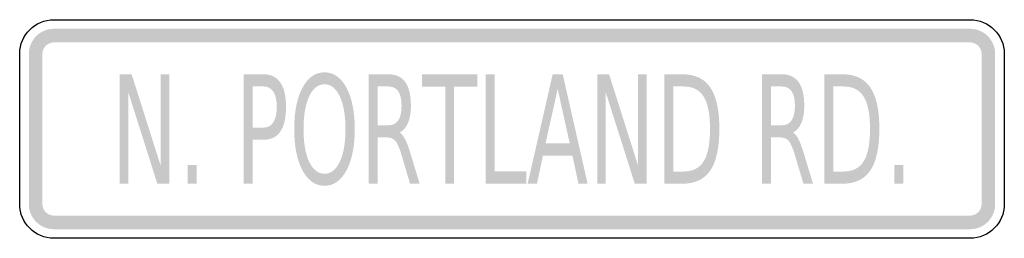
# Model space of a CAD drawing. Header units: inches. Extents: x -0.5 to 0.5, y -0.11 to 0.11.
import ezdxf

# ---------------------------------------------------------------- set-up
doc = ezdxf.new("R2010")
doc.units = ezdxf.units.IN
doc.header["$MEASUREMENT"] = 0

msp = doc.modelspace()

# ---------------------------------------------------------------- hatches: boundary and pattern name
for points in [[(-0.4653, 0.1019), (-0.4678, 0.1017), (-0.4702, 0.1014), (-0.4727, 0.1008), (-0.475, 0.0999), (-0.4773, 0.0988), (-0.4794, 0.0976), (-0.4814, 0.0961), (-0.4833, 0.0944), (-0.485, 0.0925), (-0.4864, 0.0905), (-0.4877, 0.0884), (-0.4888, 0.0861), (-0.4896, 0.0838), (-0.4903, 0.0814), (-0.4906, 0.0789), (-0.4907, 0.0764), (-0.4769, 0.0764), (-0.4768, 0.0775), (-0.4766, 0.0786), (-0.4764, 0.0797), (-0.476, 0.0808), (-0.4755, 0.0818), (-0.4749, 0.0828), (-0.4742, 0.0837), (-0.4735, 0.0846), (-0.4726, 0.0853), (-0.4717, 0.086), (-0.4707, 0.0866), (-0.4697, 0.0871), (-0.4686, 0.0875), (-0.4675, 0.0877), (-0.4664, 0.0879), (-0.4653, 0.088), (-0.4653, 0.1019)], [(-0.4653, 0.088), (0.4653, 0.088), (0.4653, 0.1019), (-0.4653, 0.1019), (-0.4653, 0.088)], [(0.4907, 0.0764), (0.4906, 0.0789), (0.4903, 0.0814), (0.4896, 0.0838), (0.4888, 0.0861), (0.4877, 0.0884), (0.4864, 0.0905), (0.485, 0.0925), (0.4833, 0.0944), (0.4814, 0.0961), (0.4794, 0.0976), (0.4773, 0.0988), (0.475, 0.0999), (0.4727, 0.1008), (0.4702, 0.1014), (0.4678, 0.1017), (0.4653, 0.1019), (0.4653, 0.088), (0.4664, 0.0879), (0.4675, 0.0877), (0.4686, 0.0875), (0.4697, 0.0871), (0.4707, 0.0866), (0.4717, 0.086), (0.4726, 0.0853), (0.4735, 0.0846), (0.4742, 0.0837), (0.4749, 0.0828), (0.4755, 0.0818), (0.476, 0.0808), (0.4764, 0.0797), (0.4766, 0.0786), (0.4768, 0.0775), (0.4769, 0.0764), (0.4907, 0.0764)], [(-0.4769, -0.0764), (-0.4769, 0.0764), (-0.4907, 0.0764), (-0.4907, -0.0764), (-0.4769, -0.0764)], [(0.4769, 0.0764), (0.4769, -0.0764), (0.4907, -0.0764), (0.4907, 0.0764), (0.4769, 0.0764)], [(-0.3985, 0.0556), (-0.3863, 0.0556), (-0.3568, -0.0374), (-0.3568, 0.0556), (-0.3481, 0.0556), (-0.3481, -0.0556), (-0.3602, -0.0556), (-0.3897, 0.0374), (-0.3897, -0.0556), (-0.3985, -0.0556), (-0.3985, 0.0556)], [(-0.0914, 0.0556), (-0.0352, 0.0556), (-0.0352, 0.0429), (-0.0588, 0.0429), (-0.0588, -0.0556), (-0.0678, -0.0556), (-0.0678, 0.0429), (-0.0914, 0.0429), (-0.0914, 0.0556)], [(-0.0266, 0.0556), (-0.0176, 0.0556), (-0.0176, -0.0429), (0.0147, -0.0429), (0.0147, -0.0556), (-0.0266, -0.0556), (-0.0266, 0.0556)], [(0.0865, 0.0556), (0.0986, 0.0556), (0.1281, -0.0374), (0.1281, 0.0556), (0.1368, 0.0556), (0.1368, -0.0556), (0.1247, -0.0556), (0.0952, 0.0374), (0.0952, -0.0556), (0.0865, -0.0556), (0.0865, 0.0556)], [(-0.3295, -0.0367), (-0.3201, -0.0367), (-0.3201, -0.0556), (-0.3295, -0.0556), (-0.3295, -0.0367)], [(0.3882, -0.0367), (0.3976, -0.0367), (0.3976, -0.0556), (0.3882, -0.0556), (0.3882, -0.0367)], [(-0.4907, -0.0764), (-0.4906, -0.0789), (-0.4903, -0.0814), (-0.4896, -0.0838), (-0.4888, -0.0861), (-0.4877, -0.0884), (-0.4864, -0.0905), (-0.485, -0.0925), (-0.4833, -0.0944), (-0.4814, -0.0961), (-0.4794, -0.0976), (-0.4773, -0.0988), (-0.475, -0.0999), (-0.4727, -0.1008), (-0.4702, -0.1014), (-0.4678, -0.1017), (-0.4653, -0.1019), (-0.4653, -0.088), (-0.4664, -0.0879), (-0.4675, -0.0877), (-0.4686, -0.0875), (-0.4697, -0.0871), (-0.4707, -0.0866), (-0.4717, -0.086), (-0.4726, -0.0853), (-0.4735, -0.0846), (-0.4742, -0.0837), (-0.4749, -0.0828), (-0.4755, -0.0818), (-0.476, -0.0808), (-0.4764, -0.0797), (-0.4766, -0.0786), (-0.4768, -0.0775), (-0.4769, -0.0764), (-0.4907, -0.0764)], [(0.4653, -0.1019), (0.4678, -0.1017), (0.4702, -0.1014), (0.4727, -0.1008), (0.475, -0.0999), (0.4773, -0.0988), (0.4794, -0.0976), (0.4814, -0.0961), (0.4833, -0.0944), (0.485, -0.0925), (0.4864, -0.0905), (0.4877, -0.0884), (0.4888, -0.0861), (0.4896, -0.0838), (0.4903, -0.0814), (0.4906, -0.0789), (0.4907, -0.0764), (0.4769, -0.0764), (0.4768, -0.0775), (0.4766, -0.0786), (0.4764, -0.0797), (0.476, -0.0808), (0.4755, -0.0818), (0.4749, -0.0828), (0.4742, -0.0837), (0.4735, -0.0846), (0.4726, -0.0853), (0.4717, -0.086), (0.4707, -0.0866), (0.4697, -0.0871), (0.4686, -0.0875), (0.4675, -0.0877), (0.4664, -0.0879), (0.4653, -0.088), (0.4653, -0.1019)], [(0.4653, -0.088), (-0.4653, -0.088), (-0.4653, -0.1019), (0.4653, -0.1019), (0.4653, -0.088)]]:
    msp.add_hatch(color=7).paths.add_polyline_path(points)
h = msp.add_hatch(color=7)
edge = h.paths.add_edge_path()
edge.add_line((-0.2724, 0.0556), (-0.2521, 0.0556))
edge.add_spline(control_points=[(-0.2521, 0.0556), (-0.2446, 0.0556), (-0.239, 0.0527), (-0.2352, 0.0471), (-0.2314, 0.0415), (-0.2295, 0.0332), (-0.2295, 0.0224), (-0.2295, 0.0114), (-0.2314, 0.0031), (-0.2352, -0.0025), (-0.239, -0.0081), (-0.2446, -0.0109), (-0.2521, -0.0109)], knot_values=[0, 0, 0, 0, 1, 1, 1, 2, 2, 2, 3, 3, 3, 4, 4, 4, 4], degree=3, periodic=0)
edge.add_line((-0.2521, -0.0109), (-0.2634, -0.0109))
edge.add_line((-0.2634, -0.0109), (-0.2634, -0.0556))
edge.add_line((-0.2634, -0.0556), (-0.2724, -0.0556))
edge.add_line((-0.2724, -0.0556), (-0.2724, 0.0556))
edge = h.paths.add_edge_path(flags=0)
edge.add_line((-0.2634, 0.0432), (-0.2634, 0.0015))
edge.add_line((-0.2634, 0.0015), (-0.2521, 0.0015))
edge.add_spline(control_points=[(-0.2521, 0.0015), (-0.2479, 0.0015), (-0.2446, 0.0033), (-0.2424, 0.0069), (-0.2401, 0.0105), (-0.2389, 0.0157), (-0.2389, 0.0224), (-0.2389, 0.029), (-0.2401, 0.0341), (-0.2424, 0.0378), (-0.2446, 0.0414), (-0.2479, 0.0432), (-0.2521, 0.0432)], knot_values=[0, 0, 0, 0, 1, 1, 1, 2, 2, 2, 3, 3, 3, 4, 4, 4, 4], degree=3, periodic=0)
edge.add_line((-0.2521, 0.0432), (-0.2634, 0.0432))
h = msp.add_hatch(color=7)
edge = h.paths.add_edge_path()
edge.add_spline(control_points=[(-0.1904, 0.0576), (-0.1811, 0.0576), (-0.1736, 0.0523), (-0.1681, 0.0419), (-0.1625, 0.0315), (-0.1597, 0.0175), (-0.1597, -0.0001), (-0.1597, -0.0176), (-0.1625, -0.0316), (-0.1681, -0.042), (-0.1736, -0.0525), (-0.1811, -0.0577), (-0.1904, -0.0577), (-0.1998, -0.0577), (-0.2072, -0.0525), (-0.2128, -0.0421), (-0.2184, -0.0317), (-0.2212, -0.0177), (-0.2212, -0.0001), (-0.2212, 0.0175), (-0.2184, 0.0315), (-0.2128, 0.0419), (-0.2072, 0.0523), (-0.1998, 0.0576), (-0.1904, 0.0576)], knot_values=[0, 0, 0, 0, 1, 1, 1, 2, 2, 2, 3, 3, 3, 4, 4, 4, 5, 5, 5, 6, 6, 6, 7, 7, 7, 8, 8, 8, 8], degree=3, periodic=0)
edge = h.paths.add_edge_path(flags=0)
edge.add_spline(control_points=[(-0.1904, 0.0454), (-0.1969, 0.0454), (-0.2021, 0.0413), (-0.206, 0.0332), (-0.2098, 0.025), (-0.2117, 0.0139), (-0.2117, -0.0001), (-0.2117, -0.0141), (-0.2098, -0.0252), (-0.206, -0.0333), (-0.2021, -0.0414), (-0.1969, -0.0455), (-0.1904, -0.0455), (-0.1839, -0.0455), (-0.1787, -0.0414), (-0.1749, -0.0333), (-0.1711, -0.0252), (-0.1691, -0.0141), (-0.1691, -0.0001), (-0.1691, 0.0139), (-0.1711, 0.025), (-0.1749, 0.0332), (-0.1787, 0.0413), (-0.1839, 0.0454), (-0.1904, 0.0454)], knot_values=[0, 0, 0, 0, 1, 1, 1, 2, 2, 2, 3, 3, 3, 4, 4, 4, 5, 5, 5, 6, 6, 6, 7, 7, 7, 8, 8, 8, 8], degree=3, periodic=0)
h = msp.add_hatch(color=7)
edge = h.paths.add_edge_path()
edge.add_spline(control_points=[(-0.1141, -0.0035), (-0.1122, -0.0046), (-0.1103, -0.0069), (-0.1085, -0.0105), (-0.1067, -0.014), (-0.1048, -0.0189), (-0.103, -0.0252)], knot_values=[0, 0, 0, 0, 1, 1, 1, 2, 2, 2, 2], degree=3, periodic=0)
edge.add_line((-0.103, -0.0252), (-0.0938, -0.0556))
edge.add_line((-0.0938, -0.0556), (-0.1035, -0.0556))
edge.add_line((-0.1035, -0.0556), (-0.112, -0.0271))
edge.add_spline(control_points=[(-0.112, -0.0271), (-0.1142, -0.0196), (-0.1163, -0.0147), (-0.1184, -0.0122), (-0.1205, -0.0098), (-0.1233, -0.0086), (-0.1268, -0.0086)], knot_values=[0, 0, 0, 0, 1, 1, 1, 2, 2, 2, 2], degree=3, periodic=0)
edge.add_line((-0.1268, -0.0086), (-0.1366, -0.0086))
edge.add_line((-0.1366, -0.0086), (-0.1366, -0.0556))
edge.add_line((-0.1366, -0.0556), (-0.1456, -0.0556))
edge.add_line((-0.1456, -0.0556), (-0.1456, 0.0556))
edge.add_line((-0.1456, 0.0556), (-0.1253, 0.0556))
edge.add_spline(control_points=[(-0.1253, 0.0556), (-0.1177, 0.0556), (-0.1121, 0.0529), (-0.1083, 0.0476), (-0.1046, 0.0423), (-0.1027, 0.0343), (-0.1027, 0.0236), (-0.1027, 0.0166), (-0.1037, 0.0108), (-0.1056, 0.0061), (-0.1076, 0.0015), (-0.1104, -0.0017), (-0.1141, -0.0035)], knot_values=[0, 0, 0, 0, 1, 1, 1, 2, 2, 2, 3, 3, 3, 4, 4, 4, 4], degree=3, periodic=0)
edge = h.paths.add_edge_path(flags=0)
edge.add_line((-0.1366, 0.0432), (-0.1366, 0.0038))
edge.add_line((-0.1366, 0.0038), (-0.1253, 0.0038))
edge.add_spline(control_points=[(-0.1253, 0.0038), (-0.121, 0.0038), (-0.1177, 0.0054), (-0.1155, 0.0088), (-0.1133, 0.0121), (-0.1122, 0.0171), (-0.1122, 0.0236), (-0.1122, 0.0301), (-0.1133, 0.035), (-0.1155, 0.0383), (-0.1177, 0.0416), (-0.121, 0.0432), (-0.1253, 0.0432)], knot_values=[0, 0, 0, 0, 1, 1, 1, 2, 2, 2, 3, 3, 3, 4, 4, 4, 4], degree=3, periodic=0)
edge.add_line((-0.1253, 0.0432), (-0.1366, 0.0432))
h = msp.add_hatch(color=7)
h.paths.add_polyline_path([(0.0413, 0.0556), (0.0515, 0.0556), (0.0768, -0.0556), (0.0675, -0.0556), (0.0614, -0.0271), (0.0314, -0.0271), (0.0254, -0.0556), (0.0159, -0.0556), (0.0413, 0.0556)])
h.paths.add_polyline_path([(0.0464, 0.0407), (0.0341, -0.0145), (0.0586, -0.0145), (0.0464, 0.0407)], flags=0)
h = msp.add_hatch(color=7)
edge = h.paths.add_edge_path()
edge.add_line((0.1547, 0.0556), (0.1731, 0.0556))
edge.add_spline(control_points=[(0.1731, 0.0556), (0.186, 0.0556), (0.1955, 0.0511), (0.2015, 0.0421), (0.2075, 0.0332), (0.2106, 0.0192), (0.2106, 0.0001), (0.2106, -0.019), (0.2075, -0.0331), (0.2015, -0.0421), (0.1954, -0.0511), (0.186, -0.0556), (0.1731, -0.0556)], knot_values=[0, 0, 0, 0, 1, 1, 1, 2, 2, 2, 3, 3, 3, 4, 4, 4, 4], degree=3, periodic=0)
edge.add_line((0.1731, -0.0556), (0.1547, -0.0556))
edge.add_line((0.1547, -0.0556), (0.1547, 0.0556))
edge = h.paths.add_edge_path(flags=0)
edge.add_line((0.1637, 0.0432), (0.1637, -0.0432))
edge.add_line((0.1637, -0.0432), (0.1745, -0.0432))
edge.add_spline(control_points=[(0.1745, -0.0432), (0.1837, -0.0432), (0.1904, -0.0397), (0.1947, -0.0328), (0.199, -0.0258), (0.2011, -0.0149), (0.2011, 0.0001), (0.2011, 0.015), (0.199, 0.0259), (0.1947, 0.0328), (0.1904, 0.0397), (0.1837, 0.0432), (0.1745, 0.0432)], knot_values=[0, 0, 0, 0, 1, 1, 1, 2, 2, 2, 3, 3, 3, 4, 4, 4, 4], degree=3, periodic=0)
edge.add_line((0.1745, 0.0432), (0.1637, 0.0432))
h = msp.add_hatch(color=7)
edge = h.paths.add_edge_path()
edge.add_spline(control_points=[(0.2854, -0.0035), (0.2873, -0.0046), (0.2892, -0.0069), (0.291, -0.0105), (0.2928, -0.014), (0.2947, -0.0189), (0.2965, -0.0252)], knot_values=[0, 0, 0, 0, 1, 1, 1, 2, 2, 2, 2], degree=3, periodic=0)
edge.add_line((0.2965, -0.0252), (0.3057, -0.0556))
edge.add_line((0.3057, -0.0556), (0.296, -0.0556))
edge.add_line((0.296, -0.0556), (0.2875, -0.0271))
edge.add_spline(control_points=[(0.2875, -0.0271), (0.2853, -0.0196), (0.2832, -0.0147), (0.2811, -0.0122), (0.279, -0.0098), (0.2762, -0.0086), (0.2727, -0.0086)], knot_values=[0, 0, 0, 0, 1, 1, 1, 2, 2, 2, 2], degree=3, periodic=0)
edge.add_line((0.2727, -0.0086), (0.2629, -0.0086))
edge.add_line((0.2629, -0.0086), (0.2629, -0.0556))
edge.add_line((0.2629, -0.0556), (0.2539, -0.0556))
edge.add_line((0.2539, -0.0556), (0.2539, 0.0556))
edge.add_line((0.2539, 0.0556), (0.2741, 0.0556))
edge.add_spline(control_points=[(0.2741, 0.0556), (0.2818, 0.0556), (0.2874, 0.0529), (0.2912, 0.0476), (0.2949, 0.0423), (0.2968, 0.0343), (0.2968, 0.0236), (0.2968, 0.0166), (0.2958, 0.0108), (0.2939, 0.0061), (0.2919, 0.0015), (0.2891, -0.0017), (0.2854, -0.0035)], knot_values=[0, 0, 0, 0, 1, 1, 1, 2, 2, 2, 3, 3, 3, 4, 4, 4, 4], degree=3, periodic=0)
edge = h.paths.add_edge_path(flags=0)
edge.add_line((0.2629, 0.0432), (0.2629, 0.0038))
edge.add_line((0.2629, 0.0038), (0.2741, 0.0038))
edge.add_spline(control_points=[(0.2741, 0.0038), (0.2785, 0.0038), (0.2818, 0.0054), (0.284, 0.0088), (0.2862, 0.0121), (0.2873, 0.0171), (0.2873, 0.0236), (0.2873, 0.0301), (0.2862, 0.035), (0.284, 0.0383), (0.2818, 0.0416), (0.2785, 0.0432), (0.2741, 0.0432)], knot_values=[0, 0, 0, 0, 1, 1, 1, 2, 2, 2, 3, 3, 3, 4, 4, 4, 4], degree=3, periodic=0)
edge.add_line((0.2741, 0.0432), (0.2629, 0.0432))
h = msp.add_hatch(color=7)
edge = h.paths.add_edge_path()
edge.add_line((0.3172, 0.0556), (0.3357, 0.0556))
edge.add_spline(control_points=[(0.3357, 0.0556), (0.3486, 0.0556), (0.358, 0.0511), (0.364, 0.0421), (0.3701, 0.0332), (0.3731, 0.0192), (0.3731, 0.0001), (0.3731, -0.019), (0.37, -0.0331), (0.364, -0.0421), (0.3579, -0.0511), (0.3485, -0.0556), (0.3357, -0.0556)], knot_values=[0, 0, 0, 0, 1, 1, 1, 2, 2, 2, 3, 3, 3, 4, 4, 4, 4], degree=3, periodic=0)
edge.add_line((0.3357, -0.0556), (0.3172, -0.0556))
edge.add_line((0.3172, -0.0556), (0.3172, 0.0556))
edge = h.paths.add_edge_path(flags=0)
edge.add_line((0.3262, 0.0432), (0.3262, -0.0432))
edge.add_line((0.3262, -0.0432), (0.337, -0.0432))
edge.add_spline(control_points=[(0.337, -0.0432), (0.3462, -0.0432), (0.3529, -0.0397), (0.3572, -0.0328), (0.3615, -0.0258), (0.3636, -0.0149), (0.3636, 0.0001), (0.3636, 0.015), (0.3615, 0.0259), (0.3572, 0.0328), (0.3529, 0.0397), (0.3462, 0.0432), (0.337, 0.0432)], knot_values=[0, 0, 0, 0, 1, 1, 1, 2, 2, 2, 3, 3, 3, 4, 4, 4, 4], degree=3, periodic=0)
edge.add_line((0.337, 0.0432), (0.3262, 0.0432))

# ---------------------------------------------------------------- linework, layer by layer
at = {"color": 7}
for points in [[(-0.4653, 0.1111), (0.4653, 0.1111)], [(-0.5, -0.0764), (-0.5, 0.0764)], [(0.5, 0.0764), (0.5, -0.0764)], [(0.4653, -0.1111), (-0.4653, -0.1111)]]:
    msp.add_lwpolyline(points, dxfattribs=at)
for points in [[(-0.5, 0.0764), (-0.5, 0.0956), (-0.4845, 0.1111), (-0.4653, 0.1111)], [(0.4653, 0.1111), (0.4845, 0.1111), (0.5, 0.0956), (0.5, 0.0764)], [(-0.4653, -0.1111), (-0.4845, -0.1111), (-0.5, -0.0956), (-0.5, -0.0764)], [(0.5, -0.0764), (0.5, -0.0956), (0.4845, -0.1111), (0.4653, -0.1111)]]:
    msp.add_open_spline(points, degree=3, dxfattribs=at)

doc.saveas('drawing.dxf')
